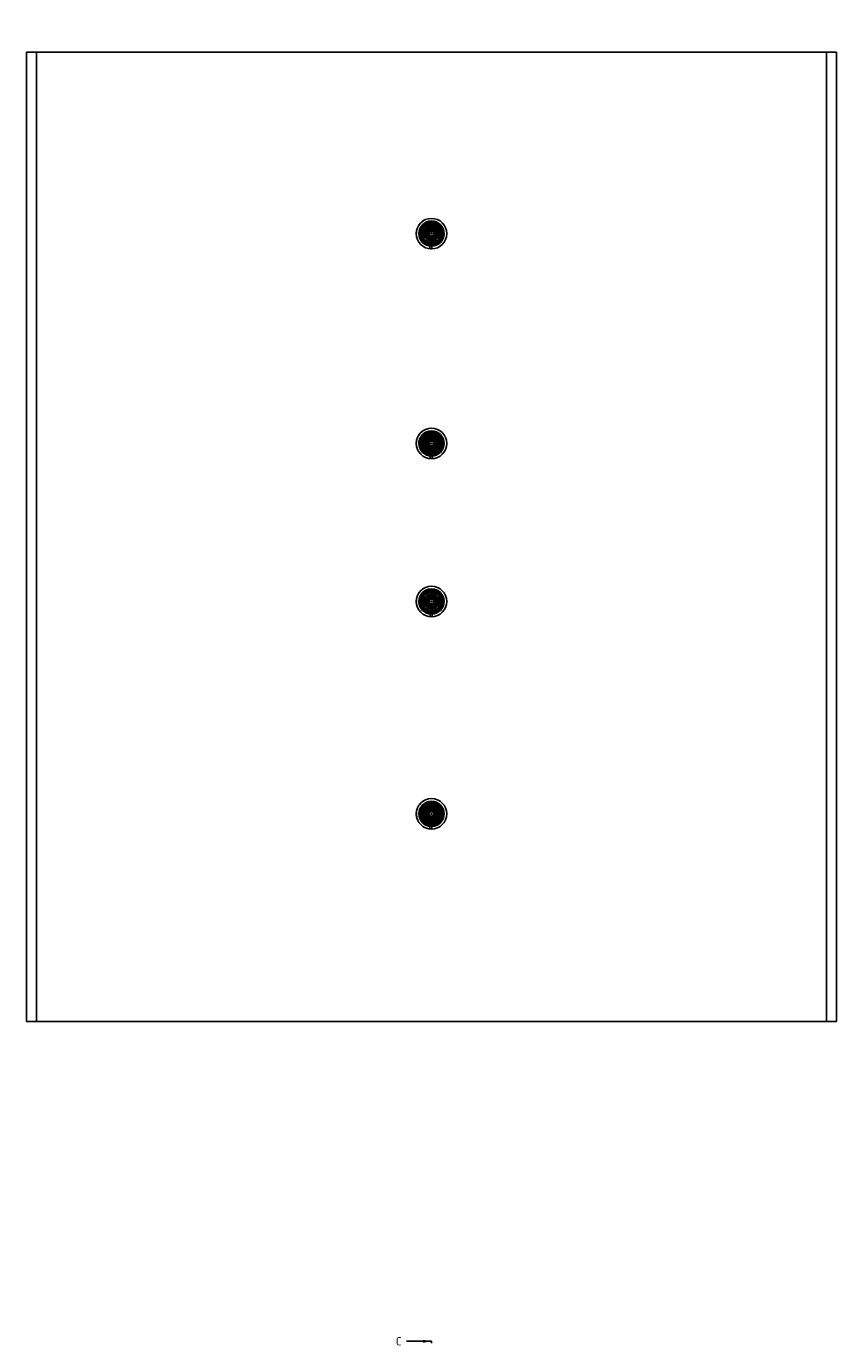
# Paper-space layout 'Installation' of a CAD drawing. Header units: millimetres. Extents: x -1955 to 1591, y -814 to 1201.
# Tile 6 of 7: x 911 to 1591, y -506 to 600. Entities that reach past the tile are written whole.
import ezdxf
from ezdxf.enums import TextEntityAlignment as Align
from ezdxf.lldxf.tags import DXFTag

# ---------------------------------------------------------------- set-up
doc = ezdxf.new("R2010")
doc.units = ezdxf.units.MM
for name, color, linetype in [('Default', 7, 'Continuous'), ('G0.5-ORING', 7, 'Continuous'), ('HAW-12G-MTK', 7, 'Continuous'), ('HAW-12G-OTK', 7, 'Continuous'), ('SRD-X1-12G', 7, 'Continuous'), ('SRV-X1-12G', 7, 'Continuous'), ('WALL-THICK', 7, 'Continuous')]:
    doc.layers.add(name, color=color, linetype=linetype)
doc.styles.add('SEACAD_Solid_Edge_ISO', font='seiso.ttf')
tags = doc.linetypes.add('CENTER2', pattern=[28.575, 19.05, -3.175, 3.175, -3.175]).pattern_tags.tags
tags[10:11] = [DXFTag(74, 4), DXFTag(75, 0), DXFTag(340, '0'), DXFTag(46, 0.0), DXFTag(50, 0.0), DXFTag(44, 0.0), DXFTag(45, 0.0)]
tags[8:9] = [DXFTag(74, 4), DXFTag(75, 0), DXFTag(340, '0'), DXFTag(46, 0.0), DXFTag(50, 0.0), DXFTag(44, 0.0), DXFTag(45, 0.0)]
tags[6:7] = [DXFTag(74, 4), DXFTag(75, 0), DXFTag(340, '0'), DXFTag(46, 0.0), DXFTag(50, 0.0), DXFTag(44, 0.0), DXFTag(45, 0.0)]
tags[4:5] = [DXFTag(74, 4), DXFTag(75, 0), DXFTag(340, '0'), DXFTag(46, 0.0), DXFTag(50, 0.0), DXFTag(44, 0.0), DXFTag(45, 0.0)]
tags = doc.linetypes.add('HIDDEN2', pattern=[4.7625, 3.175, -1.5875]).pattern_tags.tags
tags[6:7] = [DXFTag(74, 4), DXFTag(75, 0), DXFTag(340, '0'), DXFTag(46, 0.0), DXFTag(50, 0.0), DXFTag(44, 0.0), DXFTag(45, 0.0)]
tags[4:5] = [DXFTag(74, 4), DXFTag(75, 0), DXFTag(340, '0'), DXFTag(46, 0.0), DXFTag(50, 0.0), DXFTag(44, 0.0), DXFTag(45, 0.0)]

# ---------------------------------------------------------------- blocks, each defined once
blk = doc.blocks.new('SE14')
at = {"layer": 'G0.5-ORING', "color": 7, "linetype": 'HIDDEN2'}
for centre, radius in [((1251.2, 250.5), 7.78), ((1251.2, 250.5), 6.42), ((1251.2, -60.3), 7.78), ((1251.2, -60.3), 6.42)]:
    blk.add_circle(centre, radius, dxfattribs=at)
at = {"layer": 'HAW-12G-MTK', "color": 7, "linetype": 'HIDDEN2'}
for p, q in [((1250, 417.6), (1249.8, 413.8)), ((1251.5, 413.7), (1251.7, 417.6)), ((1250.1, 109), (1250, 105.2)), ((1251.7, 105.2), (1251.8, 109))]:
    blk.add_line(p, q, dxfattribs=at)
for centre, radius in [((1251.2, 426.5), 9.62), ((1251.2, 426.5), 7.92), ((1251.2, 426.5), 6.38), ((1251.2, 117.9), 9.62), ((1251.2, 117.9), 7.92), ((1251.2, 117.9), 6.38)]:
    blk.add_circle(centre, radius, dxfattribs=at)
for centre, radius, start, end in [((1251.2, 426.5), 9.35, 270.8924, 264.2676), ((1251.2, 426.5), 12.7, 263.7566, 265.7456), ((1251.2, 426.5), 9.35, 267.58, 270.8924), ((1251.2, 426.5), 12.7, 269.4183, 271.3979), ((1251.2, 117.9), 9.35, 271.6302, 265.0054), ((1251.2, 117.9), 9.35, 268.3178, 271.6302)]:
    blk.add_arc(centre, radius, start, end, dxfattribs=at)
for centre, major_axis in [((1250.6, 413), (-0.04, -0.937)), ((1250.8, 104.4), (-0.028, -0.937))]:
    blk.add_ellipse(centre, major_axis=major_axis, ratio=0.906308, start_param=2.637978, end_param=3.645207, dxfattribs=at)
for points, knots in [([(1251.4, 417.2), (1251.4, 417.2), (1251.5, 417.3), (1251.6, 417.3), (1251.6, 417.4), (1251.6, 417.4), (1251.7, 417.5), (1251.7, 417.5), (1251.7, 417.6), (1251.7, 417.7), (1251.7, 417.7), (1251.6, 417.8), (1251.6, 417.8), (1251.5, 417.9), (1251.4, 417.9), (1251.4, 418), (1251.3, 418), (1251.2, 418), (1251.1, 418.1), (1251.1, 418.1), (1251, 418.1), (1250.9, 418.1), (1250.8, 418.1), (1250.7, 418.1), (1250.6, 418.1), (1250.6, 418.1), (1250.5, 418.1), (1250.4, 418.1), (1250.4, 418), (1250.3, 418), (1250.3, 418), (1250.2, 418), (1250.1, 417.9), (1250.1, 417.9), (1250, 417.8), (1250, 417.8), (1250, 417.7), (1250, 417.6), (1250, 417.6), (1250, 417.5), (1250, 417.4), (1250.1, 417.3), (1250.2, 417.3), (1250.2, 417.3), (1250.2, 417.2), (1250.3, 417.2)], [0, 0, 0, 0, 0.07074, 0.07074, 0.07074, 0.14095, 0.14095, 0.14095, 0.221387, 0.221387, 0.221387, 0.310642, 0.310642, 0.310642, 0.381624, 0.381624, 0.381624, 0.438337, 0.438337, 0.438337, 0.495638, 0.495638, 0.495638, 0.544726, 0.544726, 0.544726, 0.592282, 0.592282, 0.592282, 0.645626, 0.645626, 0.645626, 0.709856, 0.709856, 0.709856, 0.78771, 0.78771, 0.78771, 0.876284, 0.876284, 0.876284, 0.964994, 0.964994, 0.964994, 1, 1, 1, 1]), ([(1250.1, 109), (1250.1, 109), (1250.1, 108.9), (1250.1, 108.9), (1250.2, 108.8), (1250.2, 108.8), (1250.3, 108.7), (1250.3, 108.7), (1250.4, 108.6), (1250.4, 108.6)], [0.816576, 0.816576, 0.816576, 0.816576, 0.8762839, 0.8762839, 0.8762839, 0.9649944, 0.9649944, 0.9649944, 1, 1, 1, 1]), ([(1251.5, 108.6), (1251.6, 108.6), (1251.6, 108.7), (1251.7, 108.7), (1251.7, 108.8), (1251.8, 108.8), (1251.8, 108.9), (1251.8, 108.9), (1251.8, 109), (1251.8, 109)], [0, 0, 0, 0, 0.0707396, 0.0707396, 0.0707396, 0.1409501, 0.1409501, 0.1409501, 0.1833523, 0.1833523, 0.1833523, 0.1833523])]:
    blk.add_open_spline(points, degree=3, knots=knots, dxfattribs=at)
at = {"layer": 'HAW-12G-OTK', "color": 7, "linetype": 'HIDDEN2'}
for p, q in [((1250.2, 241.6), (1250.1, 237.7)), ((1251.8, 237.7), (1251.9, 241.5)), ((1250, -69.1), (1249.9, -73)), ((1251.6, -73), (1251.7, -69.2))]:
    blk.add_line(p, q, dxfattribs=at)
for centre, radius in [((1251.2, 250.5), 9.62), ((1251.2, 250.5), 7.92), ((1251.2, 250.5), 7.95), ((1251.2, 250.5), 7.47), ((1251.2, 250.5), 6.55), ((1251.2, -60.3), 9.62), ((1251.2, -60.3), 7.92), ((1251.2, -60.3), 7.95), ((1251.2, -60.3), 7.47), ((1251.2, -60.3), 6.55)]:
    blk.add_circle(centre, radius, dxfattribs=at)
for centre, start, end in [((1251.2, 250.5), 272.3336, 265.7088), ((1251.2, 250.5), 265.7088, 269.0212), ((1251.2, 250.5), 269.0212, 272.3336), ((1251.2, -60.3), 271.0328, 264.408), ((1251.2, -60.3), 267.7204, 271.0328)]:
    blk.add_arc(centre, 9.35, start, end, dxfattribs=at)
for centre, major_axis in [((1251, 236.9), (-0.016, -0.938)), ((1250.7, -73.8), (-0.037, -0.937))]:
    blk.add_ellipse(centre, major_axis=major_axis, ratio=0.906308, start_param=2.637978, end_param=3.645207, dxfattribs=at)
for points, knots in [([(1251.6, 241.1), (1251.7, 241.2), (1251.7, 241.2), (1251.8, 241.3), (1251.8, 241.3), (1251.9, 241.4), (1251.9, 241.4), (1251.9, 241.5), (1251.9, 241.6), (1251.9, 241.6), (1251.9, 241.7), (1251.8, 241.8), (1251.8, 241.8), (1251.7, 241.9), (1251.7, 241.9), (1251.6, 242), (1251.5, 242), (1251.4, 242), (1251.4, 242), (1251.3, 242), (1251.2, 242.1), (1251.1, 242.1), (1251, 242.1), (1250.9, 242.1), (1250.9, 242.1), (1250.8, 242), (1250.7, 242), (1250.7, 242), (1250.6, 242), (1250.5, 242), (1250.5, 241.9), (1250.4, 241.9), (1250.4, 241.9), (1250.3, 241.8), (1250.3, 241.8), (1250.2, 241.7), (1250.2, 241.6), (1250.2, 241.6), (1250.2, 241.5), (1250.2, 241.4), (1250.3, 241.4), (1250.3, 241.3), (1250.4, 241.2), (1250.4, 241.2), (1250.5, 241.2), (1250.5, 241.2)], [0, 0, 0, 0, 0.07074, 0.07074, 0.07074, 0.14095, 0.14095, 0.14095, 0.221387, 0.221387, 0.221387, 0.310642, 0.310642, 0.310642, 0.381624, 0.381624, 0.381624, 0.438337, 0.438337, 0.438337, 0.495638, 0.495638, 0.495638, 0.544726, 0.544726, 0.544726, 0.592282, 0.592282, 0.592282, 0.645626, 0.645626, 0.645626, 0.709856, 0.709856, 0.709856, 0.78771, 0.78771, 0.78771, 0.876284, 0.876284, 0.876284, 0.964994, 0.964994, 0.964994, 1, 1, 1, 1]), ([(1250, -69.1), (1250, -69.2), (1250, -69.2), (1250, -69.3), (1250.1, -69.4), (1250.1, -69.4), (1250.2, -69.5), (1250.2, -69.5), (1250.3, -69.5), (1250.3, -69.6)], [0.816576, 0.816576, 0.816576, 0.816576, 0.8762839, 0.8762839, 0.8762839, 0.9649944, 0.9649944, 0.9649944, 1, 1, 1, 1]), ([(1251.4, -69.6), (1251.5, -69.6), (1251.5, -69.5), (1251.6, -69.5), (1251.6, -69.4), (1251.7, -69.4), (1251.7, -69.3), (1251.7, -69.3), (1251.7, -69.2), (1251.7, -69.2)], [0, 0, 0, 0, 0.0707396, 0.0707396, 0.0707396, 0.1409501, 0.1409501, 0.1409501, 0.1833523, 0.1833523, 0.1833523, 0.1833523])]:
    blk.add_open_spline(points, degree=3, knots=knots, dxfattribs=at)
at = {"layer": 'SRD-X1-12G', "color": 7, "linetype": 'HIDDEN2'}
for p, q in [((1239.2, 121.9), (1239.1, 121.9)), ((1239.3, 122.1), (1239.2, 122.2)), ((1239.5, 122.7), (1239.4, 122.8)), ((1239.5, 122.7), (1239.4, 122.7)), ((1239.4, 122.7), (1239.5, 122.7)), ((1239.5, 122.8), (1239.5, 122.9)), ((1239.7, 123.3), (1239.7, 123.3)), ((1239.8, 123.5), (1239.8, 123.6)), ((1240.7, 125), (1240.6, 125)), ((1240.8, 125.1), (1240.7, 125.2)), ((1240.7, 125.2), (1240.7, 125.1)), ((1240.8, 125.1), (1240.7, 125.1)), ((1240.9, 125.3), (1240.8, 125.3)), ((1242.5, 127.2), (1242.3, 127)), ((1242.7, 127.3), (1242.6, 127.3)), ((1242.7, 127.3), (1242.6, 127.3)), ((1244.8, 128.8), (1244.7, 128.9)), ((1244.9, 128.9), (1244.8, 129)), ((1244.9, 129), (1244.8, 129)), ((1245, 129), (1244.9, 129)), ((1245.1, 129), (1245.1, 129.1)), ((1253.9, 128.2), (1248, 128.1)), ((1250.6, 121.6), (1251.4, 123.1)), ((1252.3, 123), (1252.7, 121.4)), ((1238.6, 119.2), (1238.5, 119.2)), ((1238.6, 119.2), (1238.5, 119.2)), ((1238.6, 119.1), (1238.5, 119.1)), ((1238.6, 118.6), (1238.5, 118.6)), ((1238.6, 118.5), (1238.5, 118.5)), ((1238.6, 118.4), (1238.5, 118.4)), ((1238.6, 118.3), (1238.5, 118.3)), ((1238.6, 118.3), (1238.5, 118.3)), ((1238.5, 118.3), (1238.6, 118.3)), ((1238.6, 117), (1238.5, 117)), ((1238.6, 117), (1238.5, 117)), ((1238.7, 120.1), (1238.6, 120.1)), ((1238.7, 119.8), (1238.6, 119.9)), ((1238.7, 119.9), (1238.6, 119.9)), ((1238.6, 118.3), (1238.6, 118.3)), ((1238.6, 116.4), (1238.6, 116.3)), ((1238.7, 116.1), (1238.6, 116.1)), ((1238.8, 120.6), (1238.7, 120.6)), ((1238.8, 115.6), (1238.7, 115.6)), ((1238.8, 115.3), (1238.7, 115.3)), ((1238.9, 120.8), (1238.8, 120.9)), ((1238.9, 114.8), (1238.8, 114.8)), ((1239, 121.4), (1238.9, 121.4)), ((1239, 121.4), (1239, 121.4)), ((1239.1, 114.3), (1239, 114.2)), ((1239.2, 114), (1239.1, 114)), ((1239.4, 113.4), (1239.3, 113.4)), ((1239.5, 113.2), (1239.4, 113.2)), ((1239.7, 112.7), (1239.6, 112.7)), ((1239.8, 112.5), (1239.7, 112.4)), ((1240.1, 111.9), (1240, 111.8)), ((1240.1, 111.9), (1240, 111.8)), ((1240.1, 111.9), (1240, 111.8)), ((1240.1, 111.9), (1240, 111.8)), ((1240.3, 111.5), (1240.2, 111.5)), ((1240.3, 111.5), (1240.2, 111.5)), ((1240.3, 111.4), (1240.3, 111.4)), ((1240.6, 111), (1240.5, 111.1)), ((1240.5, 111.1), (1240.5, 111.1)), ((1240.6, 111.1), (1240.5, 111)), ((1240.6, 111), (1240.5, 111)), ((1240.7, 110.9), (1240.6, 110.8)), ((1248.9, 117), (1249, 117)), ((1249.7, 114.5), (1249, 116.6)), ((1249.1, 116.6), (1250.1, 114.5)), ((1249.2, 119.5), (1249.4, 119.7)), ((1249.5, 119.7), (1249.3, 119.4)), ((1249.4, 119.7), (1250, 120.7)), ((1251, 121.5), (1249.5, 119.7)), ((1250.1, 112.9), (1249.7, 114.5)), ((1251.8, 114.2), (1251, 112.7)), ((1251.5, 114.3), (1252.9, 116.2)), ((1253, 116.1), (1251.8, 114.2)), ((1253.3, 119.2), (1252.4, 121.3)), ((1252.7, 121.4), (1253.4, 119.2)), ((1253.2, 116.4), (1253, 116.1)), ((1253.2, 116.5), (1253.2, 116.4)), ((1253.5, 118.9), (1253.3, 119.2)), ((1240.9, 110.6), (1240.8, 110.6)), ((1240.9, 110.6), (1240.8, 110.5)), ((1240.9, 110.6), (1240.8, 110.6)), ((1241, 110.5), (1240.9, 110.4)), ((1240.9, 110.5), (1240.9, 110.5)), ((1241.2, 110.2), (1241.1, 110.1)), ((1241.2, 110.1), (1241.2, 110.1)), ((1241.3, 110.1), (1241.2, 110)), ((1241.3, 110), (1241.3, 109.9)), ((1254.4, 107.8), (1248.5, 107.7)), ((1239.6, -55.2), (1239.5, -55.2)), ((1239.6, -55.2), (1239.5, -55.2)), ((1239.5, -55.2), (1239.6, -55.2)), ((1239.7, -55.1), (1239.6, -55)), ((1239.7, -55.1), (1239.6, -55)), ((1239.9, -54.6), (1239.8, -54.6)), ((1240, -54.4), (1239.9, -54.4)), ((1240.9, -53), (1240.8, -52.9)), ((1240.9, -52.9), (1240.9, -52.8)), ((1240.9, -52.9), (1240.9, -52.8)), ((1240.9, -52.8), (1240.9, -52.8)), ((1241.1, -52.7), (1241, -52.6)), ((1242.7, -50.8), (1242.5, -51)), ((1242.9, -50.7), (1242.8, -50.7)), ((1242.9, -50.7), (1242.8, -50.7)), ((1245, -49.2), (1245, -49.1)), ((1245.2, -49), (1245.1, -49.1)), ((1245.2, -49.1), (1245.1, -49.1)), ((1245.3, -49.1), (1245.2, -49)), ((1245.4, -49), (1245.3, -48.9)), ((1254.2, -50.1), (1248.2, -50.1)), ((1250.7, -56.6), (1251.5, -55.1)), ((1252.5, -55.2), (1252.8, -56.9)), ((1238.6, -58.8), (1238.5, -58.8)), ((1238.6, -59.3), (1238.5, -59.3)), ((1238.6, -59.4), (1238.5, -59.4)), ((1238.6, -59.5), (1238.5, -59.5)), ((1238.6, -59.5), (1238.5, -59.5)), ((1238.6, -59.6), (1238.5, -59.5)), ((1238.5, -59.5), (1238.6, -59.6)), ((1238.6, -60.9), (1238.5, -60.9)), ((1238.6, -60.9), (1238.5, -60.9)), ((1238.6, -58.7), (1238.6, -58.7)), ((1238.6, -58.7), (1238.6, -58.7)), ((1238.6, -59.6), (1238.6, -59.6)), ((1238.6, -61.8), (1238.6, -61.8)), ((1238.7, -62.3), (1238.6, -62.3)), ((1238.8, -57.8), (1238.7, -57.8)), ((1238.7, -58.1), (1238.7, -58)), ((1238.7, -58), (1238.7, -58)), ((1238.8, -62.6), (1238.7, -62.6)), ((1238.9, -57.3), (1238.8, -57.3)), ((1238.9, -63.1), (1238.8, -63.1)), ((1238.9, -63.1), (1238.8, -63.1)), ((1239, -57.1), (1238.9, -57)), ((1239, -63.6), (1238.9, -63.7)), ((1239.1, -56.5), (1239, -56.5)), ((1239.1, -56.5), (1239, -56.5)), ((1239.1, -63.9), (1239, -63.9)), ((1239.3, -56), (1239.2, -56)), ((1239.3, -64.5), (1239.2, -64.5)), ((1239.4, -55.8), (1239.3, -55.8)), ((1239.3, -64.7), (1239.3, -64.7)), ((1239.6, -65.2), (1239.5, -65.3)), ((1239.7, -65.4), (1239.6, -65.5)), ((1239.9, -66), (1239.9, -66.1)), ((1239.9, -66), (1239.9, -66.1)), ((1239.9, -66.1), (1239.9, -66.1)), ((1239.9, -66.1), (1239.9, -66.1)), ((1248.8, -61.2), (1248.9, -61.1)), ((1249.6, -63.7), (1249, -61.5)), ((1249.1, -61.5), (1250, -63.7)), ((1249.2, -58.7), (1249.4, -58.4)), ((1249.6, -58.4), (1249.3, -58.8)), ((1249.4, -58.4), (1250.1, -57.5)), ((1251, -56.7), (1249.6, -58.4)), ((1250, -65.3), (1249.6, -63.7)), ((1251.7, -64), (1250.9, -65.5)), ((1251.4, -63.9), (1252.9, -62.1)), ((1253, -62.1), (1251.7, -64)), ((1253.3, -59), (1252.4, -56.9)), ((1252.8, -56.9), (1253.5, -59)), ((1253.2, -61.8), (1253, -62.1)), ((1253.1, -61.8), (1253.2, -61.8)), ((1253.5, -59.4), (1253.3, -59)), ((1240.1, -66.4), (1240.1, -66.5)), ((1240.1, -66.4), (1240.1, -66.5)), ((1240.2, -66.5), (1240.1, -66.5)), ((1240.4, -66.8), (1240.3, -66.9)), ((1240.4, -66.9), (1240.3, -66.9)), ((1240.4, -66.9), (1240.3, -66.9)), ((1240.4, -66.9), (1240.4, -66.8)), ((1240.5, -67.1), (1240.5, -67.1)), ((1240.7, -67.3), (1240.6, -67.4)), ((1240.7, -67.3), (1240.6, -67.4)), ((1240.8, -67.4), (1240.7, -67.5)), ((1240.7, -67.4), (1240.7, -67.4)), ((1240.8, -67.5), (1240.7, -67.5)), ((1241, -67.8), (1240.9, -67.8)), ((1241, -67.8), (1241, -67.9)), ((1241.1, -67.9), (1241, -68)), ((1241.1, -68), (1241.1, -68)), ((1254.2, -70.5), (1248.2, -70.5))]:
    blk.add_line(p, q, dxfattribs=at)
at = {"layer": 'SRD-X1-12G', "color": 7, "linetype": 'Continuous'}
for p, q in [((1239.5, 122.9), (1239.5, 122.9)), ((1238.5, 117.9), (1238.5, 117.9)), ((1238.5, 117.6), (1238.5, 117.6)), ((1238.6, 117), (1238.5, 117)), ((1238.9, 114.8), (1238.8, 114.8)), ((1253.2, 119.6), (1253.9, 120.1)), ((1253.6, 118.9), (1253.2, 119.6)), ((1254.3, 119.3), (1253.6, 118.9)), ((1238.5, -60), (1238.5, -60)), ((1238.5, -60.3), (1238.5, -60.3)), ((1238.6, -60.9), (1238.5, -60.9)), ((1238.6, -61.5), (1238.5, -61.6)), ((1253.2, -58.6), (1253.9, -58.2)), ((1253.6, -59.4), (1253.2, -58.6)), ((1254.3, -58.9), (1253.6, -59.4))]:
    blk.add_line(p, q, dxfattribs=at)
for centre, radius in [((1251.2, 117.9), 12.8), ((1251.2, 117.9), 9.9), ((1251.2, 117.9), 9.5), ((1251.2, 117.9), 7.65), ((1251.2, 117.9), 5.1), ((1251.2, 117.9), 4.42), ((1251.2, 117.9), 3.4), ((1249, 118.6), 0.34), ((1249.2, 116.7), 0.34), ((1250.3, 120.1), 0.34), ((1250.8, 115.6), 0.34), ((1251.2, 117.9), 0.34), ((1252.2, 120), 0.34), ((1252.7, 116.1), 0.34), ((1253.5, 117.9), 0.34), ((1251.2, -60.3), 12.8), ((1251.2, -60.3), 9.9), ((1251.2, -60.3), 9.5), ((1251.2, -60.3), 7.65), ((1251.2, -60.3), 5.1), ((1251.2, -60.3), 4.42), ((1251.2, -60.3), 3.4), ((1249, -59.5), 0.34), ((1249.2, -61.4), 0.34), ((1250.3, -58.1), 0.34), ((1250.8, -62.6), 0.34), ((1251.2, -60.3), 0.34), ((1252.3, -58.2), 0.34), ((1252.6, -62.1), 0.34), ((1253.5, -60.4), 0.34)]:
    blk.add_circle(centre, radius, dxfattribs=at)
at = {"layer": 'SRD-X1-12G', "color": 7, "linetype": 'HIDDEN2'}
for centre, radius in [((1251.2, 117.9), 10.6), ((1251.2, 117.9), 8.91), ((1251.2, 117.9), 5.91), ((1251.2, 117.9), 2.34), ((1251.2, 117.9), 2.29), ((1251.2, 117.9), 2.17), ((1251.2, 117.9), 2.13), ((1251.2, 117.9), 1.91), ((1251.2, -60.3), 10.6), ((1251.2, -60.3), 8.91), ((1251.2, -60.3), 5.91), ((1251.2, -60.3), 2.34), ((1251.2, -60.3), 2.29), ((1251.2, -60.3), 2.17), ((1251.2, -60.3), 2.13), ((1251.2, -60.3), 1.91)]:
    blk.add_circle(centre, radius, dxfattribs=at)
for centre, radius, start, end in [((1251.3, 117.9), 12.8, 161.7412, 164.1668), ((1251.2, 117.9), 12.7, 160.6633, 161.7275), ((1251.2, 117.9), 12.7, 153.8424, 157.1976), ((1251.2, 117.9), 12.7, 157.1976, 158.043), ((1251.2, 117.9), 12.7, 132.4382, 146.1251), ((1251.2, 117.9), 12.7, 144.4322, 145.3932), ((1251.2, 117.9), 12.7, 134.8946, 136.4778), ((1251.2, 117.9), 12.8, 120.5823, 132.4382), ((1251.2, 117.9), 12.7, 130.0435, 132.4382), ((1251.2, 117.9), 12.7, 118.7512, 125.5408), ((1232.7, 132.3), 21.2, 322.0527, 334.1113), ((1251.8, 122.9), 0.51, 10.866, 154.6736), ((1272.8, 127.3), 21.3, 191.4478, 203.4674), ((1251.2, 117.9), 12.7, 174.3883, 177.1121), ((1251.2, 117.9), 12.7, 180.2308, 184.2355), ((1251.2, 117.9), 12.7, 184.2355, 188.2402), ((1251.2, 117.9), 12.7, 164.1805, 167.8065), ((1251.4, 118), 12.8, 190.7294, 194.1169), ((1251.2, 117.9), 12.7, 200.7904, 201.8544), ((1251.2, 117.9), 12.7, 204.4164, 208.5113), ((1251.5, 118.1), 13, 208.5377, 210.794), ((1251.2, 117.9), 12.7, 212.7842, 215.8699), ((1251.2, 117.9), 2.55, 143.1196, 202.42), ((1229.6, 108.6), 21.3, 11.4478, 23.4674), ((1248.1, 118), 1.84, 51.1786, 55.0461), ((1250.6, 113), 0.51, 190.866, 334.6736), ((1269.7, 103.6), 21.2, 142.0527, 154.1113), ((1251.2, 117.9), 2.55, 323.1196, 22.42), ((1254.2, 117.2), 1.84, 110.4936, 114.361), ((1251.2, -60.3), 12.7, 155.8304, 156.6759), ((1251.2, -60.3), 12.7, 152.4752, 155.8304), ((1251.2, -60.3), 12.7, 131.071, 144.758), ((1251.2, -60.3), 12.7, 143.0651, 144.0261), ((1251.2, -60.3), 12.7, 133.5274, 135.1106), ((1251.2, -60.3), 12.7, 119.2152, 131.071), ((1251.2, -60.3), 12.7, 128.6763, 131.071), ((1251.2, -60.3), 12.7, 117.3841, 124.1737), ((1233.1, -45.5), 21.2, 320.6855, 332.7442), ((1252, -55.3), 0.51, 9.4988, 153.3065), ((1273, -51.5), 21.3, 190.0806, 202.1002), ((1251.2, -60.3), 12.7, 173.0212, 175.745), ((1251.2, -60.3), 12.7, 178.8637, 182.8684), ((1251.2, -60.3), 12.7, 182.8684, 186.873), ((1251.4, -60.2), 12.8, 189.3622, 192.7498), ((1251.2, -60.3), 12.7, 162.8134, 166.4394), ((1251.3, -60.3), 12.8, 160.3741, 162.7997), ((1251.2, -60.3), 12.7, 159.2961, 160.3604), ((1251.2, -60.3), 12.7, 199.4232, 200.4872), ((1251.2, -60.3), 12.7, 203.0493, 207.1442), ((1251.5, -60.1), 13, 207.1705, 209.4269), ((1251.2, -60.3), 2.55, 141.7525, 201.0528), ((1229.4, -69.1), 21.3, 10.0806, 22.1002), ((1248.1, -60.2), 1.84, 49.8114, 53.6788), ((1250.5, -65.2), 0.51, 189.4988, 333.3065), ((1269.4, -75.1), 21.2, 140.6855, 152.7442), ((1251.2, -60.3), 2.55, 321.7525, 21.0528), ((1254.2, -61.1), 1.84, 109.1265, 112.994), ((1251.2, -60.3), 12.7, 211.417, 214.5027)]:
    blk.add_arc(centre, radius, start, end, dxfattribs=at)
at = {"layer": 'SRD-X1-12G', "color": 7, "linetype": 'Continuous'}
for centre, start, end in [((1251.2, 117.9), 132.4382, 144.5473), ((1251.2, 117.9), 181.2951, 184.2355), ((1251.2, 117.9), 184.2355, 187.1759), ((1251.2, -60.3), 131.071, 143.1802), ((1251.2, -60.3), 179.9279, 182.8684), ((1251.2, -60.3), 182.8684, 185.8088)]:
    blk.add_arc(centre, 12.8, start, end, dxfattribs=at)
at = {"layer": 'SRD-X1-12G', "color": 7, "linetype": 'HIDDEN2'}
for centre, major_axis, ratio, start_param, end_param in [((1251.9, 122.9), (0.417, 0.08), 0.245571, 0.000073, 1.486445), ((1249.7, 119.5), (-0.344, 0.249), 0.177474, 5.481524, 6.283185), ((1250.7, 112.9), (0.384, -0.182), 0.245571, 4.79674, 6.283112), ((1252, -55.3), (0.419, 0.07), 0.245571, 0.000073, 1.486445), ((1249.8, -58.7), (-0.338, 0.258), 0.177474, 5.481524, 6.283185), ((1250.5, -65.3), (0.38, -0.191), 0.245571, 4.79674, 6.283112)]:
    blk.add_ellipse(centre, major_axis=major_axis, ratio=ratio, start_param=start_param, end_param=end_param, dxfattribs=at)
for points, knots in [([(1251.4, 123.1), (1251.4, 123.1), (1251.4, 123.1), (1251.4, 123.1), (1251.4, 123.1), (1251.5, 123.1), (1251.5, 123.1), (1251.5, 123.1), (1251.5, 123.1), (1251.6, 123.1), (1251.6, 123.1), (1251.6, 123.1), (1251.7, 123.1), (1251.7, 123.1), (1251.7, 123.1), (1251.7, 123.1), (1251.7, 123.1), (1251.8, 123.1), (1251.8, 123.1), (1251.8, 123.1), (1251.8, 123.1)], [0, 0, 0, 0, 0.096762, 0.188682, 0.27576, 0.357993, 0.435381, 0.507922, 0.575616, 0.63846, 0.696453, 0.749595, 0.797884, 0.84132, 0.879902, 0.91363, 0.942503, 0.966522, 0.985687, 1, 1, 1, 1]), ([(1251.9, 123), (1251.9, 123), (1251.9, 123.1), (1251.9, 123.1), (1251.9, 123.1), (1251.9, 123.1), (1251.8, 123.1), (1251.8, 123.1), (1251.8, 123.1)], [0, 0, 0, 0, 0.122255, 0.237285, 0.360088, 0.503182, 0.766394, 1, 1, 1, 1]), ([(1250.5, 112.8), (1250.5, 112.8), (1250.5, 112.8), (1250.4, 112.8), (1250.4, 112.8), (1250.3, 112.8), (1250.2, 112.8), (1250.2, 112.8), (1250.1, 112.8), (1250.1, 112.9), (1250.1, 112.9)], [0, 0, 0, 0, 0.039045, 0.102708, 0.190975, 0.303818, 0.441195, 0.603059, 0.789349, 1, 1, 1, 1]), ([(1250.5, 112.8), (1250.5, 112.8), (1250.5, 112.8), (1250.5, 112.8), (1250.5, 112.8), (1250.6, 112.8), (1250.6, 112.8), (1250.6, 112.8), (1250.6, 112.8)], [0, 0, 0, 0, 0.122267, 0.2373, 0.360102, 0.503192, 0.766409, 1, 1, 1, 1]), ([(1251.5, -55.1), (1251.5, -55.1), (1251.5, -55.1), (1251.5, -55.1), (1251.6, -55.1), (1251.6, -55.1), (1251.6, -55.1), (1251.6, -55.1), (1251.7, -55.1), (1251.7, -55.1), (1251.7, -55.1), (1251.8, -55.1), (1251.8, -55.1), (1251.8, -55.1), (1251.8, -55.1), (1251.8, -55.1), (1251.9, -55.1), (1251.9, -55.2), (1251.9, -55.2), (1251.9, -55.2), (1251.9, -55.2)], [0, 0, 0, 0, 0.096762, 0.188682, 0.27576, 0.357993, 0.435381, 0.507922, 0.575616, 0.63846, 0.696453, 0.749595, 0.797884, 0.84132, 0.879902, 0.91363, 0.942503, 0.966522, 0.985687, 1, 1, 1, 1]), ([(1252.1, -55.2), (1252.1, -55.2), (1252.1, -55.2), (1252, -55.1), (1252, -55.1), (1252, -55.1), (1251.9, -55.1), (1251.9, -55.1), (1251.9, -55.2)], [0, 0, 0, 0, 0.122255, 0.237285, 0.360088, 0.503182, 0.766394, 1, 1, 1, 1]), ([(1250.4, -65.3), (1250.4, -65.3), (1250.3, -65.4), (1250.3, -65.4), (1250.2, -65.4), (1250.2, -65.4), (1250.1, -65.4), (1250, -65.4), (1250, -65.3), (1250, -65.3), (1250, -65.3)], [0, 0, 0, 0, 0.039045, 0.102708, 0.190975, 0.303818, 0.441195, 0.603059, 0.789349, 1, 1, 1, 1]), ([(1250.4, -65.3), (1250.4, -65.4), (1250.4, -65.4), (1250.4, -65.4), (1250.4, -65.4), (1250.4, -65.4), (1250.5, -65.4), (1250.5, -65.4), (1250.5, -65.4)], [0, 0, 0, 0, 0.122267, 0.2373, 0.360102, 0.503192, 0.766409, 1, 1, 1, 1])]:
    blk.add_open_spline(points, degree=3, knots=knots, dxfattribs=at)
for points in [[(1249, 116.6), (1249, 116.6), (1249, 116.6), (1249.1, 116.6)], [(1249, -61.5), (1249, -61.5), (1249, -61.5), (1249.1, -61.5)]]:
    blk.add_open_spline(points, degree=3, dxfattribs=at)
at = {"layer": 'SRV-X1-12G', "color": 7, "linetype": 'HIDDEN2'}
for p, q in [((1240.1, 432.6), (1240, 432.6)), ((1240.2, 432.7), (1240.1, 432.8)), ((1240.2, 432.7), (1240.1, 432.8)), ((1240.1, 432.8), (1240.1, 432.8)), ((1240.3, 432.9), (1240.2, 432.9)), ((1241.9, 435.1), (1241.8, 435.1)), ((1243.8, 436.8), (1243.8, 436.9)), ((1244, 437), (1243.9, 436.9)), ((1243.9, 436.9), (1243.9, 436.9)), ((1244, 437), (1244, 437)), ((1244.1, 437), (1244.1, 437.1)), ((1238.6, 427.5), (1238.5, 427.5)), ((1238.6, 427.3), (1238.5, 427.3)), ((1238.6, 427.3), (1238.5, 427.3)), ((1238.5, 426.6), (1238.5, 426.6)), ((1238.5, 426.5), (1238.5, 426.5)), ((1238.6, 426), (1238.5, 426)), ((1238.6, 425.9), (1238.5, 425.9)), ((1238.6, 425.9), (1238.5, 425.9)), ((1238.6, 425.8), (1238.5, 425.8)), ((1238.6, 425.3), (1238.5, 425.3)), ((1238.6, 425.1), (1238.5, 425.1)), ((1238.7, 428.3), (1238.6, 428.3)), ((1238.6, 428.1), (1238.6, 428.1)), ((1238.6, 425.8), (1238.6, 425.8)), ((1238.7, 424.5), (1238.6, 424.4)), ((1238.7, 424.5), (1238.6, 424.4)), ((1238.8, 428.9), (1238.7, 428.9)), ((1238.8, 428.9), (1238.7, 428.9)), ((1238.9, 429.6), (1238.8, 429.6)), ((1238.9, 429.4), (1238.8, 429.4)), ((1238.8, 423.8), (1238.8, 423.8)), ((1239, 423.1), (1238.9, 423)), ((1239.1, 430.2), (1239, 430.3)), ((1239.1, 430.2), (1239, 430.2)), ((1239, 430.2), (1239.1, 430.2)), ((1239.1, 422.8), (1239, 422.8)), ((1239.1, 430.4), (1239.1, 430.4)), ((1239.3, 430.8), (1239.2, 430.9)), ((1239.3, 422.3), (1239.2, 422.3)), ((1239.3, 422.3), (1239.2, 422.3)), ((1239.4, 431.1), (1239.3, 431.1)), ((1239.5, 421.8), (1239.4, 421.8)), ((1239.6, 421.6), (1239.5, 421.5)), ((1239.8, 421), (1239.7, 420.9)), ((1239.9, 420.8), (1239.8, 420.7)), ((1241.6, 421.9), (1240.7, 427.8)), ((1261.8, 425.2), (1260.8, 431.1)), ((1240.2, 420.3), (1240.1, 420.2)), ((1240.3, 420.1), (1240.2, 420)), ((1240.7, 419.5), (1240.6, 419.4)), ((1240.7, 419.5), (1240.6, 419.4)), ((1240.7, 419.5), (1240.6, 419.4)), ((1240.7, 419.5), (1240.6, 419.4)), ((1240.9, 419.1), (1240.8, 419.1)), ((1240.9, 419.1), (1240.8, 419.1)), ((1241, 419.1), (1240.9, 419)), ((1241.2, 418.8), (1241.1, 418.7)), ((1241.2, 418.7), (1241.2, 418.8)), ((1241.2, 418.7), (1241.2, 418.7)), ((1241.2, 418.7), (1241.2, 418.6)), ((1241.4, 418.5), (1241.3, 418.5)), ((1241.6, 418.3), (1241.5, 418.2)), ((1241.6, 418.3), (1241.5, 418.2)), ((1241.6, 418.3), (1241.5, 418.2)), ((1241.7, 418.2), (1241.6, 418.1)), ((1241.7, 418.2), (1241.6, 418.1)), ((1242, 417.9), (1241.9, 417.8)), ((1241.9, 417.9), (1241.9, 417.8)), ((1242, 417.8), (1242, 417.7)), ((1242.1, 417.7), (1242, 417.7)), ((1239.3, 254.8), (1239.2, 254.8)), ((1239.2, 254.8), (1239.3, 254.7)), ((1239.3, 254.9), (1239.3, 254.9)), ((1239.6, 255.6), (1239.5, 255.6)), ((1239.5, 255.4), (1239.5, 255.4)), ((1240.4, 257.1), (1240.3, 257.2)), ((1240.5, 257.2), (1240.4, 257.3)), ((1240.5, 257.2), (1240.4, 257.3)), ((1240.4, 257.3), (1240.4, 257.3)), ((1240.6, 257.4), (1240.5, 257.4)), ((1242.3, 259.5), (1242.2, 259.5)), ((1244.3, 261.1), (1244.3, 261.2)), ((1244.5, 261.2), (1244.4, 261.3)), ((1244.5, 261.3), (1244.4, 261.3)), ((1244.6, 261.3), (1244.5, 261.3)), ((1244.7, 261.3), (1244.6, 261.4)), ((1261.7, 248.7), (1261, 254.6)), ((1238.6, 251.9), (1238.5, 251.9)), ((1238.6, 251.2), (1238.5, 251.2)), ((1238.6, 251.1), (1238.5, 251.1)), ((1238.5, 250.6), (1238.5, 250.6)), ((1238.5, 250.5), (1238.5, 250.5)), ((1238.5, 250.4), (1238.5, 250.4)), ((1238.5, 250.4), (1238.5, 250.4)), ((1238.5, 250.4), (1238.5, 250.4)), ((1238.6, 249.9), (1238.5, 249.9)), ((1238.6, 249.7), (1238.5, 249.7)), ((1238.6, 249), (1238.5, 249)), ((1238.6, 249), (1238.5, 249)), ((1238.7, 252.7), (1238.6, 252.7)), ((1238.7, 252.1), (1238.6, 252.1)), ((1238.7, 248.4), (1238.6, 248.4)), ((1238.8, 252.9), (1238.7, 252.9)), ((1238.8, 248.2), (1238.7, 248.1)), ((1238.9, 253.4), (1238.8, 253.5)), ((1238.9, 247.6), (1238.8, 247.6)), ((1238.9, 247.4), (1238.8, 247.4)), ((1239.1, 254.2), (1239, 254.2)), ((1239, 254), (1239, 254)), ((1239.1, 246.9), (1239, 246.9)), ((1239.1, 246.9), (1239, 246.9)), ((1239.2, 246.3), (1239.2, 246.3)), ((1239.3, 246.1), (1239.2, 246.1)), ((1239.6, 245.5), (1239.5, 245.5)), ((1239.7, 245.3), (1239.6, 245.3)), ((1239.9, 244.8), (1239.8, 244.7)), ((1240, 244.6), (1239.9, 244.5)), ((1240.3, 244), (1240.3, 243.9)), ((1240.3, 244), (1240.3, 243.9)), ((1240.3, 244), (1240.3, 243.9)), ((1240.3, 244), (1240.3, 243.9)), ((1240.6, 243.6), (1240.5, 243.5)), ((1240.6, 243.6), (1240.5, 243.6)), ((1240.6, 243.6), (1240.5, 243.6)), ((1241.4, 246.4), (1240.7, 252.3)), ((1240.8, 243.2), (1240.7, 243.2)), ((1240.9, 243.2), (1240.8, 243.1)), ((1240.9, 243.2), (1240.8, 243.1)), ((1240.9, 243.2), (1240.8, 243.2)), ((1241, 243), (1240.9, 243)), ((1241.2, 242.8), (1241.1, 242.7)), ((1241.2, 242.7), (1241.1, 242.7)), ((1241.2, 242.7), (1241.1, 242.7)), ((1241.3, 242.6), (1241.2, 242.6)), ((1241.3, 242.6), (1241.2, 242.6)), ((1241.5, 242.3), (1241.4, 242.3)), ((1241.6, 242.3), (1241.5, 242.2)), ((1241.6, 242.2), (1241.6, 242.2)), ((1241.7, 242.2), (1241.6, 242.1))]:
    blk.add_line(p, q, dxfattribs=at)
at = {"layer": 'SRV-X1-12G', "color": 7, "linetype": 'Continuous'}
for p, q in [((1238.9, 423.6), (1238.8, 423.6)), ((1252.5, 424.3), (1253.2, 424.8)), ((1253, 423.6), (1252.5, 424.3)), ((1253.2, 424.8), (1253.7, 424.2)), ((1239.3, 254.7), (1239.2, 254.8)), ((1238.6, 251.9), (1238.5, 251.9)), ((1238.9, 253.5), (1238.8, 253.5)), ((1252.4, 248.2), (1253.1, 248.7)), ((1252.9, 247.5), (1252.4, 248.2)), ((1253.1, 248.7), (1253.6, 248))]:
    blk.add_line(p, q, dxfattribs=at)
for centre, radius in [((1251.2, 426.5), 12.8), ((1251.2, 426.5), 9.9), ((1251.2, 426.5), 9.5), ((1251.2, 426.5), 7.65), ((1251.2, 426.5), 5.1), ((1251.2, 426.5), 4.42), ((1251.2, 426.5), 3.4), ((1248.9, 426.6), 0.34), ((1249.6, 424.8), 0.34), ((1249.7, 428.3), 0.34), ((1251.2, 426.5), 0.34), ((1251.5, 424.2), 0.34), ((1251.6, 428.8), 0.34), ((1253.2, 427.7), 0.34), ((1253.4, 425.8), 0.34), ((1251.2, 250.5), 12.8), ((1251.2, 250.5), 9.9), ((1251.2, 250.5), 9.5), ((1251.2, 250.5), 7.65), ((1251.2, 250.5), 5.1), ((1251.2, 250.5), 4.42), ((1251.2, 250.5), 3.4), ((1248.9, 250.7), 0.34), ((1249.5, 248.8), 0.34), ((1249.8, 252.4), 0.34), ((1251.2, 250.5), 0.34), ((1251.4, 248.1), 0.34), ((1251.7, 252.8), 0.34), ((1253.3, 251.6), 0.34), ((1253.4, 249.7), 0.34)]:
    blk.add_circle(centre, radius, dxfattribs=at)
at = {"layer": 'SRV-X1-12G', "color": 7, "linetype": 'HIDDEN2'}
for centre, radius in [((1251.2, 426.5), 10.6), ((1251.2, 426.5), 8.91), ((1251.2, 426.5), 5.91), ((1251.2, 426.5), 2.34), ((1251.2, 426.5), 2.29), ((1251.2, 426.5), 2.17), ((1251.2, 426.5), 2.13), ((1251.2, 426.5), 1.91), ((1251.2, 250.5), 10.6), ((1251.2, 250.5), 8.91), ((1251.2, 250.5), 5.91), ((1251.2, 250.5), 2.34), ((1251.2, 250.5), 2.29), ((1251.2, 250.5), 2.17), ((1251.2, 250.5), 2.13), ((1251.2, 250.5), 1.91)]:
    blk.add_circle(centre, radius, dxfattribs=at)
for centre, radius, start, end in [((1251.2, 426.5), 12.7, 137.5685, 151.2554), ((1251.2, 426.5), 12.7, 149.6406, 150.5235), ((1251.2, 426.5), 12.8, 137.5685, 149.6776), ((1251.2, 426.5), 12.7, 138.4564, 139.627), ((1251.2, 426.5), 12.7, 125.7126, 137.5685), ((1251.2, 426.5), 12.7, 123.8815, 137.5685), ((1251.2, 426.5), 12.7, 134.6141, 135.3383), ((1251.2, 426.5), 12.7, 125.1088, 126.7555), ((1251.2, 426.5), 12.7, 175.4057, 179.5186), ((1251.2, 426.5), 12.8, 176.3801, 179.5186), ((1251.2, 426.5), 12.8, 179.5186, 182.2424), ((1251.2, 426.5), 12.7, 186.4254, 189.3658), ((1251.2, 426.5), 12.7, 169.3108, 172.9368), ((1251.2, 426.5), 12.7, 189.3658, 192.3062), ((1251.2, 426.5), 12.7, 189.3658, 193.3705), ((1251.3, 426.5), 12.8, 166.8715, 169.2971), ((1251.2, 426.5), 12.7, 165.7936, 166.8578), ((1251.4, 426.6), 12.8, 195.8597, 199.2472), ((1251.2, 426.5), 12.7, 158.9727, 162.3279), ((1251.2, 426.5), 12.7, 199.2672, 202.983), ((1251.2, 426.5), 12.7, 205.9207, 206.9847), ((1251.2, 426.5), 12.7, 209.5467, 213.6417), ((1251.5, 426.7), 13, 213.668, 215.9243), ((1251.2, 426.5), 12.7, 217.9145, 221.0002), ((1251.2, 426.5), 12.7, 220.4225, 221.1083), ((1251.4, 426.7), 12.9, 221.0276, 223.5336), ((1251.2, 426.5), 12.7, 222.1863, 222.8037), ((1251.2, 250.5), 12.7, 156.1778, 159.533), ((1251.2, 250.5), 12.7, 134.7736, 148.4606), ((1251.2, 250.5), 12.7, 146.8457, 147.7287), ((1251.2, 250.5), 12.8, 134.7736, 146.8828), ((1251.2, 250.5), 12.7, 135.6616, 136.8321), ((1251.2, 250.5), 12.7, 122.9178, 134.7736), ((1251.2, 250.5), 12.7, 121.0867, 134.7736), ((1251.2, 250.5), 12.7, 131.8192, 132.5434), ((1251.2, 250.5), 12.7, 122.3139, 123.9606), ((1251.2, 250.5), 12.8, 176.7238, 179.4475), ((1251.2, 250.5), 12.7, 183.6305, 186.5709), ((1251.2, 250.5), 12.7, 186.5709, 189.5114), ((1251.2, 250.5), 12.7, 172.6108, 176.7238), ((1251.2, 250.5), 12.7, 186.5709, 190.5756), ((1251.2, 250.5), 12.7, 166.516, 170.1419), ((1251.3, 250.4), 12.8, 164.0767, 166.5023), ((1251.4, 250.5), 12.8, 193.0648, 196.4524), ((1251.2, 250.5), 12.7, 162.9987, 164.063), ((1251.2, 250.5), 12.7, 196.4723, 200.1881), ((1251.2, 250.5), 12.7, 203.1258, 204.1898), ((1251.2, 250.5), 12.7, 206.7519, 210.8468), ((1251.5, 250.6), 13, 210.8731, 213.1295), ((1251.2, 250.5), 12.7, 215.1196, 218.2053), ((1251.2, 250.5), 12.7, 217.6276, 218.3134), ((1251.4, 250.7), 12.9, 218.2328, 220.7387), ((1251.2, 250.5), 12.7, 219.3915, 220.0089)]:
    blk.add_arc(centre, radius, start, end, dxfattribs=at)
at = {"layer": 'SRV-X1-12G', "color": 7, "linetype": 'Continuous'}
blk.add_arc((1251.2, 250.5), 12.8, 173.5852, 176.7238, dxfattribs=at)
at = {"layer": 'WALL-THICK', "color": 7, "linetype": 'Continuous'}
for p, q in [((911.2, 578.6), (1591.2, 578.6)), ((911.2, 578.6), (911.2, -234.6)), ((1591.2, -234.6), (1591.2, 578.6)), ((911.2, -234.6), (1591.2, -234.6))]:
    blk.add_line(p, q, dxfattribs=at)
at = {"layer": 'WALL-THICK', "color": 7, "linetype": 'HIDDEN2'}
for p, q in [((919.7, 578.6), (919.7, -234.6)), ((1582.7, -234.6), (1582.7, 578.6))]:
    blk.add_line(p, q, dxfattribs=at)
blk = doc.blocks.new('SE24')
at = {"layer": 'Default', "color": 7, "linetype": 'Continuous', "style": 'SEACAD_Solid_Edge_ISO'}
blk.add_text('C', height=7, dxfattribs=at).set_placement((1221.3, -499.3), align=Align.TOP_LEFT)
blk = doc.blocks.new('SEANNOT_GROUP12')
at = {"layer": 'Default', "linetype": 'Continuous'}
blk.add_hatch(color=7, dxfattribs=at).paths.add_polyline_path([(1244.2, -504), (1251.2, -502.8), (1244.2, -501.6)])
at = {"layer": 'Default', "color": 7, "linetype": 'Continuous'}
blk.add_lwpolyline([(1230.2, -502.8), (1251.2, -502.8)], dxfattribs=at)
blk = doc.blocks.new('SE26')
at = {"layer": 'Default', "color": 7, "linetype": 'CENTER2'}
blk.add_line((1251.2, -502.8), (1251.2, -504.5), dxfattribs=at)
at = {"layer": 'Default', "color": 7, "linetype": 'CENTER2', "const_width": 0.0005}
blk.add_lwpolyline([(1251.2, -502.8), (1251.2, 1197.2)], dxfattribs=at)

psp = doc.layouts.new('Installation')

# ---------------------------------------------------------------- block references
at = {"layer": 'Default'}
for name in ['SE26', 'SE14', 'SE24', 'SEANNOT_GROUP12']:
    psp.add_blockref(name, (0, 0), dxfattribs=at)

doc.saveas('drawing.dxf')
